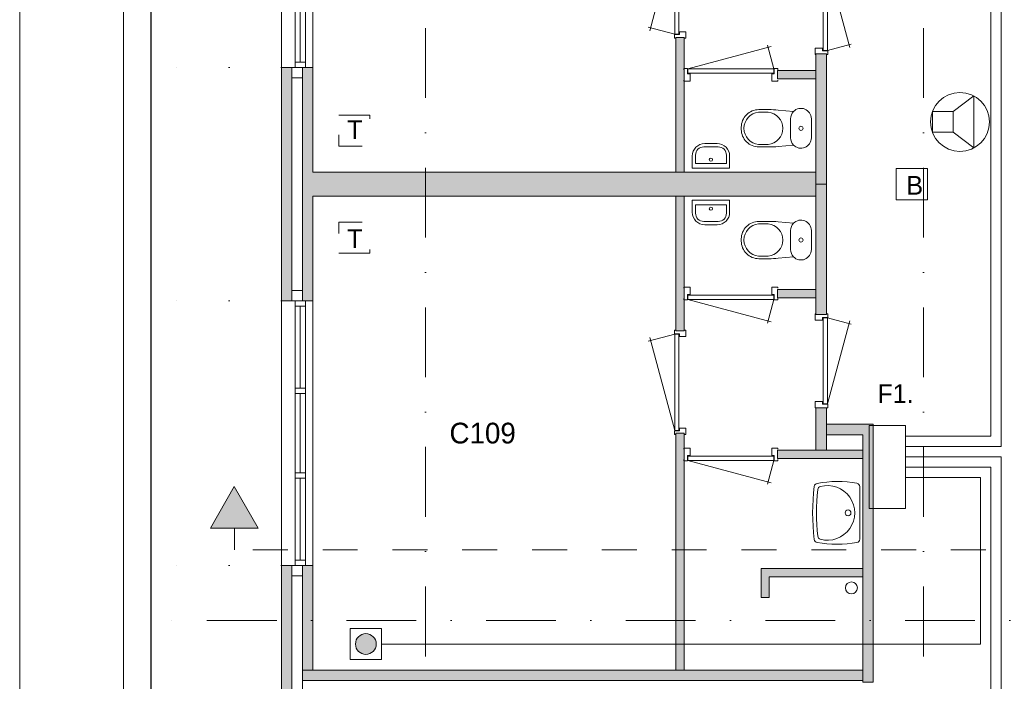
# Model space of a CAD drawing. Header units: millimetres. Extents: x 0 to 84100, y 0 to 59400.
# Tile 21 of 36: x 0 to 9489, y 39964 to 46342. Entities that reach past the tile are written whole.
import ezdxf
from ezdxf.enums import TextEntityAlignment as Align
from ezdxf.xclip import XClip

# ---------------------------------------------------------------- set-up
doc = ezdxf.new("R2010")
doc.units = ezdxf.units.MM
doc.header["$PDMODE"] = 3
doc.header["$PDSIZE"] = 1
for name, pattern in [('DGN1', [504.6, 0, -504.6]), ('DGN2', [672.8, 336.4, -336.4]), ('DGN4', [1345.6, 672.8, -336.4, 0, -336.4])]:
    doc.linetypes.add(name, pattern=pattern)
for name, color, linetype in [('12', 7, 'Continuous'), ('16', 7, 'Continuous'), ('17', 7, 'Continuous'), ('25', 7, 'Continuous'), ('29', 7, 'Continuous'), ('30', 7, 'Continuous'), ('32', 7, 'Continuous'), ('33', 7, 'Continuous'), ('40', 7, 'Continuous'), ('48', 7, 'Continuous'), ('56', 7, 'Continuous'), ('58', 7, 'Continuous'), ('62', 7, 'Continuous'), ('KADER', 7, 'Continuous'), ('TRAP', 7, 'Continuous')]:
    doc.layers.add(name, color=color, linetype=linetype)
doc.styles.add('dgn000', font='dgn000.shx')
doc.styles.add('dgn001', font='dgn001.shx')
doc.styles.add('dgn003', font='dgn003.shx')
doc.styles.get("Standard").update_dxf_attribs({"font": 'arial.ttf'})
doc.dimstyles.get("Standard").update_dxf_attribs({"dimtxt": 0.18, "dimasz": 0.18, "dimexe": 0.18, "dimexo": 0.0625, "dimgap": 0.09, "dimtad": 0, "dimtih": 1, "dimtoh": 1, "dimdec": 4, "dimzin": 0, "dimdsep": 46, "dimtxsty": 'Standard', "dimcen": 0.09, "dimadec": 0, "dimazin": 0, "dimtfac": 1, "dimtdec": 4, "dimtofl": 0, "dimtmove": 0, "dimatfit": 3, "dimfxl": 1, "dimtolj": 1, "dimtzin": 0, "dimarcsym": 0})

# ---------------------------------------------------------------- blocks, each defined once
blk = doc.blocks.new('AnonymousCell3')
at = {"layer": 'TRAP', "color": 1, "linetype": 'DGN2', "lineweight": 0, "flags": 128}
blk.add_lwpolyline([(-150, -139), (150, -139), (150, 161), (-150, 161), (-150, -139)], dxfattribs=at)
at = {"layer": 'TRAP', "color": 1, "linetype": 'DGN2', "lineweight": 0, "style": 'dgn001'}
blk.add_text('T', height=180, dxfattribs=at).set_placement((-68, -90))
blk = doc.blocks.new('AnonymousCell4')
at = {"layer": 'TRAP', "color": 1, "linetype": 'DGN2', "lineweight": 0, "flags": 128}
blk.add_lwpolyline([(-150, 139), (150, 139), (150, -161), (-150, -161), (-150, 139)], dxfattribs=at)
at = {"layer": 'TRAP', "color": 1, "linetype": 'DGN2', "lineweight": 0, "style": 'dgn001'}
blk.add_text('T', height=180, dxfattribs=at).set_placement((-68, -90))
blk = doc.blocks.new('EAD02')
at = {"layer": '29'}
h = blk.add_hatch(color=3, dxfattribs=at)
edge = h.paths.add_edge_path()
edge.add_arc((0, 0), 100, 0, 360)
at = {"layer": '29', "color": 3, "linetype": 'Continuous', "lineweight": 0}
blk.add_circle((0, 0), 100, dxfattribs=at)
blk = doc.blocks.new('AnonymousCell5')
at = {"layer": '29', "color": 1, "linetype": 'Continuous', "lineweight": 0, "flags": 128}
blk.add_lwpolyline([(-184, -240), (116, -240), (116, 60), (-184, 60), (-184, -240)], dxfattribs=at)
at = {"color": 1, "linetype": 'Continuous', "lineweight": 0}
blk.add_blockref('EAD02', (-34, -90), dxfattribs=at)
blk = doc.blocks.new('AnonymousCell103')
at = {"layer": '25', "color": 1, "linetype": 'Continuous', "lineweight": 0, "flags": 128}
blk.add_lwpolyline([(150, -139), (-150, -139), (-150, 161), (150, 161), (150, -139)], dxfattribs=at)
at = {"layer": '25', "color": 1, "linetype": 'DGN2', "lineweight": 0, "style": 'dgn001'}
blk.add_text('B', height=180, dxfattribs=at).set_placement((-52, -90))
blk = doc.blocks.new('830R10130')
at = {"layer": '33', "color": 1, "linetype": 'Continuous', "lineweight": 0}
for p, q in [((108, -38), (336.87, -99.32)), ((108, -868), (322.82, -66.28))]:
    blk.add_line(p, q, dxfattribs=at)
at = {"layer": '33', "color": 92, "linetype": 'Continuous', "lineweight": 13, "true_color": 0x00e100, "flags": 128}
for points in [[(100, 0), (111, 0), (111, -35), (61, -35), (61, -60), (-11, -60), (-11, 0), (0, 0)], [(100, -906), (111, -906), (111, -871), (61, -871), (61, -846), (-11, -846), (-11, -906), (0, -906)]]:
    blk.add_lwpolyline(points, dxfattribs=at)
at = {"layer": '33', "color": 2, "linetype": 'Continuous', "lineweight": 13, "true_color": 0xf0f000, "flags": 128}
blk.add_lwpolyline([(108, -868), (108, -38), (68, -38), (68, -868), (108, -868)], dxfattribs=at)
blk = doc.blocks.new('CLOS0243')
at = {"layer": '40', "color": 7, "linetype": 'Continuous', "lineweight": 0}
for p, q in [((-527.8, 155), (-435.8, 155)), ((-670, -1.1), (-670, 0.8)), ((-220, -92.5), (-220, 92.5)), ((-527.8, -155), (-435.5, -155))]:
    blk.add_line(p, q, dxfattribs=at)
at = {"layer": '40', "color": 7, "linetype": 'Continuous', "lineweight": 0, "flags": 128}
for points in [[(-338.3, -175.7), (-191.9, -162), (-191.9, -162, 0.674333), (-20, -92.5), (-20, -92.5), (-20, 92.5), (-20, 92.5, 0.674333), (-191.9, 162), (-191.9, 162), (-338.3, 175.7), (-338.3, 175.7, 0.023285), (-431.3, 180), (-431.3, 180), (-525, 180), (-525, 180, 0.414214), (-695, 10), (-695, 10), (-695, -10), (-695, -10, 0.414214), (-525, -180), (-525, -180), (-431.3, -180), (-431.3, -180, 0.023285), (-338.3, -175.7)], [(-220, 92.5, -0.194504), (-191.9, 162)], [(-191.9, -162, -0.194504), (-220, -92.5)]]:
    blk.add_lwpolyline(points, format="xyb", dxfattribs=at)
at = {"layer": '40', "color": 7, "linetype": 'Continuous', "lineweight": 0}
blk.add_circle((-120, 0), 20, dxfattribs=at)
for centre, start, end in [((-514.4, 0), 94.9259, 265.0741), ((-450, 0), 274.92635, 85.07365)]:
    blk.add_arc(centre, 155.6, start, end, dxfattribs=at)
blk = doc.blocks.new('FT0143')
at = {"layer": '40', "color": 7, "linetype": 'Continuous', "lineweight": 0}
for p, q in [((180, -20), (-180, -20)), ((148.9, -64.6), (-148.9, -64.6)), ((-148.9, -64.6), (-148.9, -144)), ((180, -135.1), (180, -20))]:
    blk.add_line(p, q, dxfattribs=at)
at = {"layer": '40', "color": 7, "linetype": 'Continuous', "lineweight": 0, "flags": 128}
for points in [[(-180, -20), (-180, -135.1)], [(148.9, -144), (148.9, -64.6)], [(-68.9, -224), (68.9, -224)], [(-60, -255.1), (60, -255.1)]]:
    blk.add_lwpolyline(points, dxfattribs=at)
for points in [[(-60, -255.1, -0.414214), (-180, -135.1)], [(-68.9, -224, -0.414214), (-148.9, -144)]]:
    blk.add_lwpolyline(points, format="xyb", dxfattribs=at)
at = {"layer": '40', "color": 7, "linetype": 'Continuous', "lineweight": 0}
blk.add_circle((-0.9, -101.1), 15.1, dxfattribs=at)
for centre, radius in [((60, -135.1), 120), ((68.9, -144), 80)]:
    blk.add_arc(centre, radius, 270, 0, dxfattribs=at)
blk = doc.blocks.new('830R10131')
at = {"layer": '33', "color": 1, "linetype": 'Continuous', "lineweight": 0}
for p, q in [((-868, -108), (-66.28, -322.82)), ((-38, -108), (-99.32, -336.87))]:
    blk.add_line(p, q, dxfattribs=at)
at = {"layer": '33', "color": 92, "linetype": 'Continuous', "lineweight": 13, "true_color": 0x00e100, "flags": 128}
for points in [[(-906, -100), (-906, -111), (-871, -111), (-871, -61), (-846, -61), (-846, 11), (-906, 11), (-906, 0)], [(0, -100), (0, -111), (-35, -111), (-35, -61), (-60, -61), (-60, 11), (0, 11), (0, 0)]]:
    blk.add_lwpolyline(points, dxfattribs=at)
at = {"layer": '33', "color": 2, "linetype": 'Continuous', "lineweight": 13, "true_color": 0xf0f000, "flags": 128}
blk.add_lwpolyline([(-868, -108), (-38, -108), (-38, -68), (-868, -68), (-868, -108)], dxfattribs=at)
blk = doc.blocks.new('930L0944')
at = {"layer": '33', "color": 1, "linetype": 'Continuous', "lineweight": 0}
for p, q in [((-98, 968), (-353.44, 899.56)), ((-98, 38), (-338.7, 936.31))]:
    blk.add_line(p, q, dxfattribs=at)
at = {"layer": '33', "color": 92, "linetype": 'Continuous', "lineweight": 13, "true_color": 0x00e100, "flags": 128}
for points in [[(-90, 1006), (-101, 1006), (-101, 971), (-51, 971), (-51, 946), (11, 946), (11, 1006), (0, 1006)], [(-90, 0), (-101, 0), (-101, 35), (-51, 35), (-51, 60), (11, 60), (11, 0), (0, 0)]]:
    blk.add_lwpolyline(points, dxfattribs=at)
at = {"layer": '33', "color": 2, "linetype": 'Continuous', "lineweight": 13, "true_color": 0xf0f000, "flags": 128}
blk.add_lwpolyline([(-98, 968), (-98, 38), (-58, 38), (-58, 968), (-98, 968)], dxfattribs=at)
blk = doc.blocks.new('WT0143')
at = {"layer": '40', "color": 7, "linetype": 'Continuous', "lineweight": 0}
blk.add_line((-20, -253.2), (-20, 253.2), dxfattribs=at)
at = {"layer": '40', "color": 7, "linetype": 'Continuous', "lineweight": 0, "flags": 128}
for points in [[(-432.1, 284.5, -0.090801), (-47.3, 285.7)], [(-47.3, 285.7, -0.363957), (-20, 253.2)], [(-459, -256, -0.059915), (-459, 256)], [(-459, 256, -0.328769), (-432.1, 284.5)], [(-425, -225.6, -0.052773), (-425, 225.6)], [(-425, 225.6, -0.309671), (-400.8, 254)], [(-400.8, 254, -1.30637), (-400.8, -254)], [(-432.1, -284.5, -0.328769), (-459, -256)], [(-47.3, -285.7, -0.090801), (-432.1, -284.5)], [(-400.8, -254, -0.309671), (-425, -225.6)], [(-20, -253.2, -0.363957), (-47.3, -285.7)]]:
    blk.add_lwpolyline(points, format="xyb", dxfattribs=at)
at = {"layer": '40', "color": 7, "linetype": 'Continuous', "lineweight": 0}
blk.add_circle((-133.3, 0), 28.1, dxfattribs=at)
blk = doc.blocks.new('830R10132')
at = {"layer": '33', "color": 1, "linetype": 'Continuous', "lineweight": 0}
for p, q in [((-868, -108), (-66.28, -322.82)), ((-38, -108), (-99.32, -336.87))]:
    blk.add_line(p, q, dxfattribs=at)
at = {"layer": '33', "color": 92, "linetype": 'Continuous', "lineweight": 13, "true_color": 0x00e100, "flags": 128}
for points in [[(-906, -100), (-906, -111), (-871, -111), (-871, -61), (-846, -61), (-846, 11), (-906, 11), (-906, 0)], [(0, -100), (0, -111), (-35, -111), (-35, -61), (-60, -61), (-60, 11), (0, 11), (0, 0)]]:
    blk.add_lwpolyline(points, dxfattribs=at)
at = {"layer": '33', "color": 2, "linetype": 'Continuous', "lineweight": 13, "true_color": 0xf0f000, "flags": 128}
blk.add_lwpolyline([(-868, -108), (-38, -108), (-38, -68), (-868, -68), (-868, -108)], dxfattribs=at)
blk = doc.blocks.new('830R10133')
at = {"layer": '33', "color": 1, "linetype": 'Continuous', "lineweight": 0}
for p, q in [((108, 868), (322.82, 66.28)), ((108, 38), (336.87, 99.32))]:
    blk.add_line(p, q, dxfattribs=at)
at = {"layer": '33', "color": 92, "linetype": 'Continuous', "lineweight": 13, "true_color": 0x00e100, "flags": 128}
for points in [[(100, 906), (111, 906), (111, 871), (61, 871), (61, 846), (-11, 846), (-11, 906), (0, 906)], [(100, 0), (111, 0), (111, 35), (61, 35), (61, 60), (-11, 60), (-11, 0), (0, 0)]]:
    blk.add_lwpolyline(points, dxfattribs=at)
at = {"layer": '33', "color": 2, "linetype": 'Continuous', "lineweight": 13, "true_color": 0xf0f000, "flags": 128}
blk.add_lwpolyline([(108, 868), (108, 38), (68, 38), (68, 868), (108, 868)], dxfattribs=at)
blk = doc.blocks.new('CLOS0244')
at = {"layer": '40', "color": 7, "linetype": 'Continuous', "lineweight": 0}
for p, q in [((-527.8, 155), (-435.5, 155)), ((-670, 1.1), (-670, -0.8)), ((-220, 92.5), (-220, -92.5)), ((-527.8, -155), (-435.8, -155))]:
    blk.add_line(p, q, dxfattribs=at)
at = {"layer": '40', "color": 7, "linetype": 'Continuous', "lineweight": 0, "flags": 128}
for points in [[(-338.3, 175.7), (-191.9, 162), (-191.9, 162, -0.674333), (-20, 92.5), (-20, 92.5), (-20, -92.5), (-20, -92.5, -0.674333), (-191.9, -162), (-191.9, -162), (-338.3, -175.7), (-338.3, -175.7, -0.023285), (-431.3, -180), (-431.3, -180), (-525, -180), (-525, -180, -0.414214), (-695, -10), (-695, -10), (-695, 10), (-695, 10, -0.414214), (-525, 180), (-525, 180), (-431.3, 180), (-431.3, 180, -0.023285), (-338.3, 175.7)], [(-527.8, -155, -0.917521), (-527.8, 155)], [(-436.6, 155, -0.917514), (-436.6, -155)]]:
    blk.add_lwpolyline(points, format="xyb", dxfattribs=at)
at = {"layer": '40', "color": 7, "linetype": 'Continuous', "lineweight": 0}
blk.add_circle((-120, 0), 20, dxfattribs=at)
for centre, start, end in [((-120, 92.5), 135.97272, 180), ((-120, -92.5), 180, 224.02728)]:
    blk.add_arc(centre, 100, start, end, dxfattribs=at)
blk = doc.blocks.new('FT0144')
at = {"layer": '40', "color": 7, "linetype": 'Continuous', "lineweight": 0}
for p, q in [((-148.9, 64.6), (-148.9, 144)), ((180, 135.1), (180, 20)), ((180, 20), (-180, 20)), ((148.9, 64.6), (-148.9, 64.6))]:
    blk.add_line(p, q, dxfattribs=at)
at = {"layer": '40', "color": 7, "linetype": 'Continuous', "lineweight": 0, "flags": 128}
for points in [[(-68.9, 224), (68.9, 224)], [(-60, 255.1), (60, 255.1)], [(-180, 20), (-180, 135.1)], [(148.9, 144), (148.9, 64.6)]]:
    blk.add_lwpolyline(points, dxfattribs=at)
for points in [[(60, 255.1, -0.414214), (180, 135.1)], [(68.9, 224, -0.414214), (148.9, 144)]]:
    blk.add_lwpolyline(points, format="xyb", dxfattribs=at)
at = {"layer": '40', "color": 7, "linetype": 'Continuous', "lineweight": 0}
blk.add_circle((-0.9, 101.1), 15.1, dxfattribs=at)
for centre, radius in [((-60, 135.1), 120), ((-68.9, 144), 80)]:
    blk.add_arc(centre, radius, 90, 180, dxfattribs=at)
blk = doc.blocks.new('830R10134')
at = {"layer": '33', "color": 1, "linetype": 'Continuous', "lineweight": 0}
for p, q in [((-868, 108), (-66.28, 322.82)), ((-38, 108), (-99.32, 336.87))]:
    blk.add_line(p, q, dxfattribs=at)
at = {"layer": '33', "color": 92, "linetype": 'Continuous', "lineweight": 13, "true_color": 0x00e100, "flags": 128}
for points in [[(-906, 100), (-906, 111), (-871, 111), (-871, 61), (-846, 61), (-846, -11), (-906, -11), (-906, 0)], [(0, 100), (0, 111), (-35, 111), (-35, 61), (-60, 61), (-60, -11), (0, -11), (0, 0)]]:
    blk.add_lwpolyline(points, dxfattribs=at)
at = {"layer": '33', "color": 2, "linetype": 'Continuous', "lineweight": 13, "true_color": 0xf0f000, "flags": 128}
blk.add_lwpolyline([(-868, 108), (-38, 108), (-38, 68), (-868, 68), (-868, 108)], dxfattribs=at)
blk = doc.blocks.new('930L0945')
at = {"layer": '33', "color": 1, "linetype": 'Continuous', "lineweight": 0}
for p, q in [((-98, -38), (-338.7, -936.31)), ((-98, -968), (-353.44, -899.56))]:
    blk.add_line(p, q, dxfattribs=at)
at = {"layer": '33', "color": 92, "linetype": 'Continuous', "lineweight": 13, "true_color": 0x00e100, "flags": 128}
for points in [[(-90, 0), (-101, 0), (-101, -35), (-51, -35), (-51, -60), (11, -60), (11, 0), (0, 0)], [(-90, -1006), (-101, -1006), (-101, -971), (-51, -971), (-51, -946), (11, -946), (11, -1006), (0, -1006)]]:
    blk.add_lwpolyline(points, dxfattribs=at)
at = {"layer": '33', "color": 2, "linetype": 'Continuous', "lineweight": 13, "true_color": 0xf0f000, "flags": 128}
blk.add_lwpolyline([(-98, -968), (-98, -38), (-58, -38), (-58, -968), (-98, -968)], dxfattribs=at)
blk = doc.blocks.new('_DotSmall')
at = {"color": 0, "linetype": 'ByBlock', "const_width": 0.5}
blk.add_lwpolyline([(-0.0625, 0, 1), (0.0625, 0, 1)], format="xyb", close=True, dxfattribs=at)
blk = doc.blocks.new('*D18467')
at = {"layer": '58', "color": 3, "linetype": 'Continuous', "lineweight": 0, "transparency": 16777216}
for p, q in [((-3935.24, 37224.49), (-3935.24, 36499.49)), ((-3935.24, 34974.49), (-3935.24, 35699.49))]:
    blk.add_line(p, q, dxfattribs=at)
at = {"layer": 'Defpoints', "color": 0, "linetype": 'Continuous', "transparency": 16777216}
for p in [(-1935.24, 37224.49), (-3935.24, 34974.49), (-1935.24, 34974.49)]:
    blk.add_point(p, dxfattribs=at)
at = {"layer": '58', "color": 3, "linetype": 'Continuous', "lineweight": 0, "transparency": 16777216, "xscale": 1080, "yscale": 1080, "zscale": 1080}
for p, rotation in [((-3935.24, 37224.49), 90), ((-3935.24, 34974.49), 270)]:
    blk.add_blockref('_DotSmall', p, dxfattribs=dict(at, rotation=rotation))
at = {"layer": '58', "color": 3, "linetype": 'Continuous', "lineweight": 0, "transparency": 16777216, "insert": (-3935.24, 36099.49), "char_height": 200, "attachment_point": 5, "rotation": 90, "style": 'dgn003'}
blk.add_mtext('\\A1;2250', dxfattribs=at)
blk = doc.blocks.new('*D18468')
at = {"layer": '58', "color": 3, "linetype": 'Continuous', "lineweight": 0, "transparency": 16777216}
for p, q in [((-3935.24, 39774.49), (-3935.24, 38899.49)), ((-3935.24, 37224.49), (-3935.24, 38099.49))]:
    blk.add_line(p, q, dxfattribs=at)
at = {"layer": 'Defpoints', "color": 0, "linetype": 'Continuous', "transparency": 16777216}
for p in [(-1935.24, 39774.49), (-3935.24, 37224.49), (-1935.24, 37224.49)]:
    blk.add_point(p, dxfattribs=at)
at = {"layer": '58', "color": 3, "linetype": 'Continuous', "lineweight": 0, "transparency": 16777216, "xscale": 1080, "yscale": 1080, "zscale": 1080}
for p, rotation in [((-3935.24, 39774.49), 90), ((-3935.24, 37224.49), 270)]:
    blk.add_blockref('_DotSmall', p, dxfattribs=dict(at, rotation=rotation))
at = {"layer": '58', "color": 3, "linetype": 'Continuous', "lineweight": 0, "transparency": 16777216, "insert": (-3935.24, 38499.49), "char_height": 200, "attachment_point": 5, "rotation": 90, "style": 'dgn003'}
blk.add_mtext('\\A1;2550', dxfattribs=at)
blk = doc.blocks.new('*D18469')
at = {"layer": '58', "color": 3, "linetype": 'Continuous', "lineweight": 0, "transparency": 16777216}
for p, q in [((-3935.24, 42024.49), (-3935.24, 41299.49)), ((-3935.24, 39774.49), (-3935.24, 40499.49))]:
    blk.add_line(p, q, dxfattribs=at)
at = {"layer": 'Defpoints', "color": 0, "linetype": 'Continuous', "transparency": 16777216}
for p in [(-1935.24, 42024.49), (-3935.24, 39774.49), (-1935.24, 39774.49)]:
    blk.add_point(p, dxfattribs=at)
at = {"layer": '58', "color": 3, "linetype": 'Continuous', "lineweight": 0, "transparency": 16777216, "xscale": 1080, "yscale": 1080, "zscale": 1080}
for p, rotation in [((-3935.24, 42024.49), 90), ((-3935.24, 39774.49), 270)]:
    blk.add_blockref('_DotSmall', p, dxfattribs=dict(at, rotation=rotation))
at = {"layer": '58', "color": 3, "linetype": 'Continuous', "lineweight": 0, "transparency": 16777216, "insert": (-3935.24, 40899.49), "char_height": 200, "attachment_point": 5, "rotation": 90, "style": 'dgn003'}
blk.add_mtext('\\A1;2250', dxfattribs=at)
blk = doc.blocks.new('*D18470')
at = {"layer": '58', "color": 3, "linetype": 'Continuous', "lineweight": 0, "transparency": 16777216}
for p, q in [((-3935.24, 44574.49), (-3935.24, 43699.49)), ((-3935.24, 42024.49), (-3935.24, 42899.49))]:
    blk.add_line(p, q, dxfattribs=at)
at = {"layer": 'Defpoints', "color": 0, "linetype": 'Continuous', "transparency": 16777216}
for p in [(-3935.24, 44574.49), (-1935.24, 44574.49), (-1935.24, 42024.49)]:
    blk.add_point(p, dxfattribs=at)
at = {"layer": '58', "color": 3, "linetype": 'Continuous', "lineweight": 0, "transparency": 16777216, "xscale": 1080, "yscale": 1080, "zscale": 1080}
for p, rotation in [((-3935.24, 44574.49), 90), ((-3935.24, 42024.49), 270)]:
    blk.add_blockref('_DotSmall', p, dxfattribs=dict(at, rotation=rotation))
at = {"layer": '58', "color": 3, "linetype": 'Continuous', "lineweight": 0, "transparency": 16777216, "insert": (-3935.24, 43299.49), "char_height": 200, "attachment_point": 5, "rotation": 270, "style": 'dgn003'}
blk.add_mtext('\\A1;2550', dxfattribs=at)
blk = doc.blocks.new('EU59')
at = {"layer": '25', "color": 3, "linetype": 'Continuous', "lineweight": 0}
for p, q in [((200, 100), (400, 250)), ((400, 250), (400, -250)), ((200, -100), (400, -250))]:
    blk.add_line(p, q, dxfattribs=at)
at = {"layer": '25', "color": 3, "linetype": 'Continuous', "lineweight": 0, "flags": 128}
blk.add_lwpolyline([(0, -100), (200, -100), (200, 100), (0, 100), (0, -100)], dxfattribs=at)
at = {"layer": '25', "color": 3, "linetype": 'Continuous', "lineweight": 0}
blk.add_circle((265.5, -0.2), 283.8, dxfattribs=at)
blk = doc.blocks.new('A1')
at = {"layer": 'KADER', "color": 1, "linetype": 'Continuous', "lineweight": 0}
blk.add_line((0, 59400), (0, 0), dxfattribs=at)
at = {"layer": 'KADER', "color": 5, "linetype": 'Continuous', "lineweight": 0, "flags": 128}
blk.add_lwpolyline([(1000, 1000), (83100, 1000), (83100, 58400), (1000, 58400), (1000, 1000)], dxfattribs=at)
blk = doc.blocks.new('AnonymousCell111')
at = {"color": 1, "linetype": 'Continuous', "lineweight": 0}
blk.add_blockref('A1', (-42050, -29700), dxfattribs=at)
blk = doc.blocks.new('50E03_329_B01 - Default')
at = {"layer": '12'}
blk.add_hatch(color=3, dxfattribs=at).paths.add_polyline_path([(-2393.15, 37985.94), (-2161.17, 37584.16), (-2619.61, 37584.16)])
at = {"layer": '62'}
for color, points in [(9, [(1944.76, 42314.49), (1944.76, 41014.49), (1864.76, 41014.49), (1864.76, 42314.49)]), (7, [(3214.76, 42154.49), (3214.76, 40899.49), (3314.76, 40899.49), (3314.76, 42154.49)]), (7, [(-1835.24, 42024.49), (-1835.24, 39774.49), (-1935.24, 39774.49), (-1935.24, 42024.49)]), (9, [(-1735.24, 42024.49), (-1635.24, 42024.49), (-1635.24, 41014.49), (3214.76, 41014.49), (3214.76, 40784.49), (-1635.24, 40784.49), (-1635.24, 39774.49), (-1735.24, 39774.49)]), (9, [(2844.76, 41994.49), (2844.76, 41914.49), (3214.76, 41914.49), (3214.76, 41994.49)]), (7, [(3214.76, 39644.49), (3214.76, 40899.49), (3314.76, 40899.49), (3314.76, 39644.49)]), (9, [(1944.76, 39484.49), (1944.76, 40784.49), (1864.76, 40784.49), (1864.76, 39484.49)]), (9, [(2844.76, 39804.49), (2844.76, 39884.49), (3214.76, 39884.49), (3214.76, 39804.49)]), (7, [(3214.76, 38334.49), (3214.76, 38744.49), (3314.76, 38744.49), (3314.76, 38334.49)]), (7, [(3764.76, 36099.49), (3664.76, 36099.49), (3664.76, 38484.49), (3314.76, 38484.49), (3314.76, 38584.49), (3764.76, 38584.49)]), (9, [(1944.76, 36214.49), (1944.76, 38499.49), (1864.76, 38499.49), (1864.76, 36214.49)]), (9, [(2844.76, 38254.49), (2844.76, 38334.49), (3664.76, 38334.49), (3664.76, 38254.49)]), (7, [(-1835.24, 37224.49), (-1835.24, 34974.49), (-1935.24, 34974.49), (-1935.24, 37224.49)]), (9, [(-1735.24, 37224.49), (-1635.24, 37224.49), (-1635.24, 36214.49), (3664.76, 36214.49), (3664.76, 36114.49), (-1735.24, 36114.49)]), (9, [(2764.76, 36914.49), (2684.76, 36914.49), (2684.76, 37194.49), (3664.76, 37194.49), (3664.76, 37114.49), (2764.76, 37114.49)])]:
    blk.add_hatch(color=color, dxfattribs=at).paths.add_polyline_path(points)
at = {"layer": '12', "color": 3, "linetype": 'Continuous', "lineweight": 0}
blk.add_line((-2390.39, 37584.16), (-2390.39, 37372.92), dxfattribs=at)
at = {"layer": '12', "color": 3, "linetype": 'Continuous', "lineweight": 0, "flags": 128}
blk.add_lwpolyline([(-2393.15, 37985.94), (-2161.17, 37584.16), (-2619.61, 37584.16), (-2393.15, 37985.94)], dxfattribs=at)
at = {"layer": '16', "color": 92, "linetype": 'Continuous', "lineweight": 0, "true_color": 0x00e100, "flags": 128}
for points in [[(1944.76, 41014.49), (1944.76, 42314.49), (1864.76, 42314.49), (1864.76, 41014.49), (1944.76, 41014.49)], [(3314.76, 42154.49), (3314.76, 40899.49), (3214.76, 40899.49), (3214.76, 42154.49), (3314.76, 42154.49)], [(-1635.24, 40784.49), (-1635.24, 39774.49), (-1935.24, 39774.49), (-1935.24, 42024.49), (-1635.24, 42024.49), (-1635.24, 41014.49)], [(3214.76, 41994.49), (3214.76, 41914.49), (2844.76, 41914.49), (2844.76, 41994.49), (3214.76, 41994.49)], [(-1735.24, 40914.49), (-1735.24, 39874.49), (-1835.24, 39874.49), (-1835.24, 41924.49), (-1735.24, 41924.49), (-1735.24, 40914.49)], [(3314.76, 39644.49), (3314.76, 40899.49), (3214.76, 40899.49), (3214.76, 39644.49), (3314.76, 39644.49)], [(1944.76, 40784.49), (1944.76, 39484.49), (1864.76, 39484.49), (1864.76, 40784.49), (1944.76, 40784.49)], [(3214.76, 39804.49), (3214.76, 39884.49), (2844.76, 39884.49), (2844.76, 39804.49), (3214.76, 39804.49)], [(3314.76, 38334.49), (3314.76, 38744.49), (3214.76, 38744.49), (3214.76, 38334.49), (3314.76, 38334.49)], [(3764.76, 36099.49), (3764.76, 38584.49), (3314.76, 38584.49), (3314.76, 38484.49), (3664.76, 38484.49), (3664.76, 36099.49), (3764.76, 36099.49)], [(1944.76, 38499.49), (1944.76, 36214.49), (1864.76, 36214.49), (1864.76, 38499.49), (1944.76, 38499.49)], [(3664.76, 38254.49), (3664.76, 38334.49), (2844.76, 38334.49), (2844.76, 38254.49), (3664.76, 38254.49)], [(-1635.24, 35984.49), (-1635.24, 34974.49), (-1935.24, 34974.49), (-1935.24, 37224.49), (-1635.24, 37224.49), (-1635.24, 36214.49)], [(-1735.24, 36114.49), (-1735.24, 35074.49), (-1835.24, 35074.49), (-1835.24, 37124.49), (-1735.24, 37124.49), (-1735.24, 36114.49)], [(-1735.24, 36084.49), (-1735.24, 35074.49), (-1835.24, 35074.49), (-1835.24, 37124.49), (-1735.24, 37124.49), (-1735.24, 36114.49)], [(3664.76, 37114.49), (2764.76, 37114.49), (2764.76, 36914.49), (2684.76, 36914.49), (2684.76, 37194.49), (3664.76, 37194.49), (3664.76, 37114.49)]]:
    blk.add_lwpolyline(points, dxfattribs=at)
at = {"layer": '17', "color": 92, "linetype": 'Continuous', "lineweight": 0, "true_color": 0x00e100}
for p, q in [((-1635.24, 41014.49), (3214.76, 41014.49)), ((-1635.24, 40784.49), (3214.76, 40784.49))]:
    blk.add_line(p, q, dxfattribs=at)
at = {"layer": '17', "color": 92, "linetype": 'Continuous', "lineweight": 0, "true_color": 0x00e100, "flags": 128}
blk.add_lwpolyline([(-1635.24, 36114.49), (3664.76, 36114.49), (3664.76, 36214.49), (-1735.24, 36214.49)], dxfattribs=at)
at = {"layer": '30', "color": 3, "linetype": 'Continuous', "lineweight": 0}
for p, q in [((-1935.24, 44574.49), (-1935.24, 42024.49)), ((-1635.24, 44574.49), (-1635.24, 42024.49)), ((-1735.24, 39874.49), (-1835.24, 39874.49)), ((-1935.24, 37224.49), (-1935.24, 39774.49)), ((-1635.24, 37224.49), (-1635.24, 39774.49))]:
    blk.add_line(p, q, dxfattribs=at)
at = {"layer": '32', "color": 3, "linetype": 'Continuous', "lineweight": 0}
for p, q in [((-1805.24, 42074.49), (-1805.24, 44524.49)), ((-1705.24, 44524.49), (-1705.24, 42024.49)), ((-1755.24, 42866.15), (-1755.24, 42074.49)), ((-1705.24, 37274.49), (-1705.24, 39774.49)), ((-1805.24, 39724.49), (-1805.24, 37274.49)), ((-1755.24, 38932.83), (-1755.24, 39724.49)), ((-1755.24, 38116.16), (-1755.24, 38882.83)), ((-1755.24, 37274.49), (-1755.24, 38066.16)), ((-1805.24, 37274.49), (-1705.24, 37274.49))]:
    blk.add_line(p, q, dxfattribs=at)
at = {"layer": '32', "color": 3, "linetype": 'Continuous', "lineweight": 0, "flags": 128}
for points in [[(-1705.24, 42074.49), (-1705.24, 42024.49), (-1805.24, 42024.49), (-1805.24, 42074.49), (-1705.24, 42074.49)], [(-1705.24, 39724.49), (-1705.24, 39774.49), (-1805.24, 39774.49), (-1805.24, 39724.49), (-1705.24, 39724.49)], [(-1705.24, 38882.83), (-1705.24, 38932.83), (-1805.24, 38932.83), (-1805.24, 38882.83), (-1705.24, 38882.83)], [(-1705.24, 38066.16), (-1705.24, 38116.16), (-1805.24, 38116.16), (-1805.24, 38066.16), (-1705.24, 38066.16)], [(-1705.24, 37224.49), (-1705.24, 37274.49), (-1805.24, 37274.49), (-1805.24, 37224.49), (-1705.24, 37224.49)]]:
    blk.add_lwpolyline(points, dxfattribs=at)
at = {"layer": '40', "color": 3, "linetype": 'Continuous', "lineweight": 0}
blk.add_circle((3556.16, 37007.73), 57.46, dxfattribs=at)
at = {"layer": '56', "color": 3, "linetype": 'DGN4', "lineweight": 0}
for p, q in [((-550.24, 55989.76), (-550.24, 547.85)), ((4249.76, 55989.76), (4249.76, 547.85)), ((52180.43, 36692.77), (-3616.95, 36692.77))]:
    blk.add_line(p, q, dxfattribs=at)
at = {"layer": '58', "color": 3, "linetype": 'DGN1', "lineweight": 0}
for p, q in [((-1935.24, 42024.49), (-3935.24, 42024.49)), ((-1935.24, 39774.49), (-3935.24, 39774.49)), ((-1935.24, 37224.49), (-3935.24, 37224.49))]:
    blk.add_line(p, q, dxfattribs=at)
at = {"layer": '58', "color": 3, "linetype": 'DGN2', "lineweight": 0}
blk.add_line((10907.37, 37372.92), (-2390.39, 37372.92), dxfattribs=at)
at = {"layer": '62', "color": 9, "linetype": 'Continuous', "lineweight": 0, "flags": 128}
for points in [[(1944.76, 42314.49), (1944.76, 41014.49), (1864.76, 41014.49), (1864.76, 42314.49), (1944.76, 42314.49)], [(-1735.24, 42024.49), (-1635.24, 42024.49), (-1635.24, 41014.49), (3214.76, 41014.49), (3214.76, 40784.49), (-1635.24, 40784.49), (-1635.24, 39774.49), (-1735.24, 39774.49), (-1735.24, 42024.49)], [(2844.76, 41994.49), (2844.76, 41914.49), (3214.76, 41914.49), (3214.76, 41994.49), (2844.76, 41994.49)], [(1944.76, 39484.49), (1944.76, 40784.49), (1864.76, 40784.49), (1864.76, 39484.49), (1944.76, 39484.49)], [(2844.76, 39804.49), (2844.76, 39884.49), (3214.76, 39884.49), (3214.76, 39804.49), (2844.76, 39804.49)], [(1944.76, 36214.49), (1944.76, 38499.49), (1864.76, 38499.49), (1864.76, 36214.49), (1944.76, 36214.49)], [(2844.76, 38254.49), (2844.76, 38334.49), (3664.76, 38334.49), (3664.76, 38254.49), (2844.76, 38254.49)], [(-1735.24, 37224.49), (-1635.24, 37224.49), (-1635.24, 36214.49), (3664.76, 36214.49), (3664.76, 36114.49), (-1735.24, 36114.49), (-1735.24, 37224.49)], [(2764.76, 36914.49), (2684.76, 36914.49), (2684.76, 37194.49), (3664.76, 37194.49), (3664.76, 37114.49), (2764.76, 37114.49), (2764.76, 36914.49)]]:
    blk.add_lwpolyline(points, dxfattribs=at)
at = {"layer": '62', "color": 7, "linetype": 'Continuous', "lineweight": 0, "flags": 128}
for points in [[(3214.76, 42154.49), (3214.76, 40899.49), (3314.76, 40899.49), (3314.76, 42154.49), (3214.76, 42154.49)], [(-1835.24, 42024.49), (-1835.24, 39774.49), (-1935.24, 39774.49), (-1935.24, 42024.49), (-1835.24, 42024.49)], [(3214.76, 39644.49), (3214.76, 40899.49), (3314.76, 40899.49), (3314.76, 39644.49), (3214.76, 39644.49)], [(3214.76, 38334.49), (3214.76, 38744.49), (3314.76, 38744.49), (3314.76, 38334.49), (3214.76, 38334.49)], [(3764.76, 36099.49), (3664.76, 36099.49), (3664.76, 38484.49), (3314.76, 38484.49), (3314.76, 38584.49), (3764.76, 38584.49), (3764.76, 36099.49)], [(-1835.24, 37224.49), (-1835.24, 34974.49), (-1935.24, 34974.49), (-1935.24, 37224.49), (-1835.24, 37224.49)]]:
    blk.add_lwpolyline(points, dxfattribs=at)
at = {"color": 7, "linetype": 'Continuous', "lineweight": 0}
for name, p in [('930L0945', (1950.73, 43312.72)), ('830R10133', (3216.66, 42149.78)), ('830R10134', (2847.85, 41902.89)), ('CLOS0244', (3189.86, 41438)), ('FT0144', (2202.72, 41034.92)), ('FT0143', (2202.72, 40764.06)), ('CLOS0243', (3189.86, 40360.98)), ('830R10131', (2847.85, 39896.09)), ('830R10130', (3216.66, 39649.2)), ('930L0944', (1950.73, 38486.26)), ('830R10132', (2847.84, 38344.67)), ('WT0143', (3656.9, 37730.35))]:
    blk.add_blockref(name, p, dxfattribs=at)
at = {"layer": '48', "color": 7, "linetype": 'Continuous', "lineweight": 0, "style": 'dgn003'}
blk.add_text('C109', height=200, dxfattribs=at).set_placement((2.21, 38499.81), align=Align.MIDDLE_CENTER)
at = {"layer": '58', "color": 3, "linetype": 'Continuous', "lineweight": 0}
for base, p1, p2, angle, picture, middle, turn in [((-3935.24, 44574.49), (-1935.24, 42024.49), (-1935.24, 44574.49), 270, '*D18470', (-3935.24, 43299.49), 270), ((-3935.24, 39774.49), (-1935.24, 42024.49), (-1935.24, 39774.49), 90, '*D18469', (-3935.24, 40899.49), 90), ((-3935.24, 37224.49), (-1935.24, 39774.49), (-1935.24, 37224.49), 90, '*D18468', (-3935.24, 38499.49), 90), ((-3935.24, 34974.49), (-1935.24, 37224.49), (-1935.24, 34974.49), 90, '*D18467', (-3935.24, 36099.49), 90)]:
    dim = blk.add_linear_dim(base=base, p1=p1, p2=p2, angle=angle, dimstyle='Standard', override={"dimscale": 1, "dimtxt": 200, "dimasz": 1080, "dimexe": 0, "dimexo": 0, "dimgap": 100, "dimtad": 1, "dimjust": 0, "dimtih": 0, "dimtoh": 0, "dimdec": 0, "dimlfac": 1, "dimzin": 11, "dimdsep": 46, "dimlunit": 2, "dimpost": '<>', "dimtxsty": 'dgn003', "dimblk1": 'DotSmall', "dimblk2": 'DotSmall', "dimsah": 1, "dimcen": 0, "dimse1": 1, "dimse2": 1, "dimclrd": 3, "dimclre": 3, "dimclrt": 3, "dimtol": 0, "dimtix": 1, "dimtofl": 1, "dimatfit": 3, "dimfrac": 1, "dimtolj": 1, "dimlwd": 0, "dimlwe": 0}, dxfattribs=at)
    dim.commit()
    dim.dimension.update_dxf_attribs({"geometry": picture, "text_midpoint": middle, "text_rotation": turn})

msp = doc.modelspace()

# ---------------------------------------------------------------- linework, layer by layer
at = {"layer": '29', "color": 1, "linetype": 'Continuous', "lineweight": 0, "flags": 128}
for points in [[(3486, 49929), (9459, 49929), (9459, 42229), (8536, 42229)], [(3486, 49194.64), (9359, 49194.64), (9359, 42329), (8536, 42329)], [(8186, 41629), (8536, 41629), (8536, 42429), (8186, 42429), (8186, 41629)], [(14562.15, 39596.19), (9459, 39596.19), (9459, 42129), (8536, 42129)], [(3486, 39596.19), (9359, 39596.19), (9359, 42029), (8536, 42029)], [(3486, 40323.74), (9259, 40323.74), (9259, 41929), (8536, 41929)]]:
    msp.add_lwpolyline(points, dxfattribs=at)

# ---------------------------------------------------------------- block references
at = {"color": 1, "linetype": 'Continuous', "lineweight": 0}
for name, p in [('AnonymousCell111', (42050, 29700)), ('EU59', (8796.17, 45357.26)), ('AnonymousCell4', (3224.32, 45282.84)), ('AnonymousCell103', (8597.68, 44745.84)), ('AnonymousCell3', (3224.32, 44230.84)), ('AnonymousCell5', (3370, 40413.74))]:
    msp.add_blockref(name, p, dxfattribs=at)
ref = msp.add_blockref('50E03_329_B01 - Default', (4459.56, 3857.35))
XClip(ref).set_block_clipping_path([(-3195.19, 3614.84), (51845.11, 51823.2)])

# ---------------------------------------------------------------- texts
at = {"layer": '29', "color": 1, "linetype": 'Continuous', "lineweight": 0, "style": 'dgn000'}
msp.add_text('F1.', height=180, dxfattribs=at).set_placement((8267, 42648))

doc.saveas('drawing.dxf')
